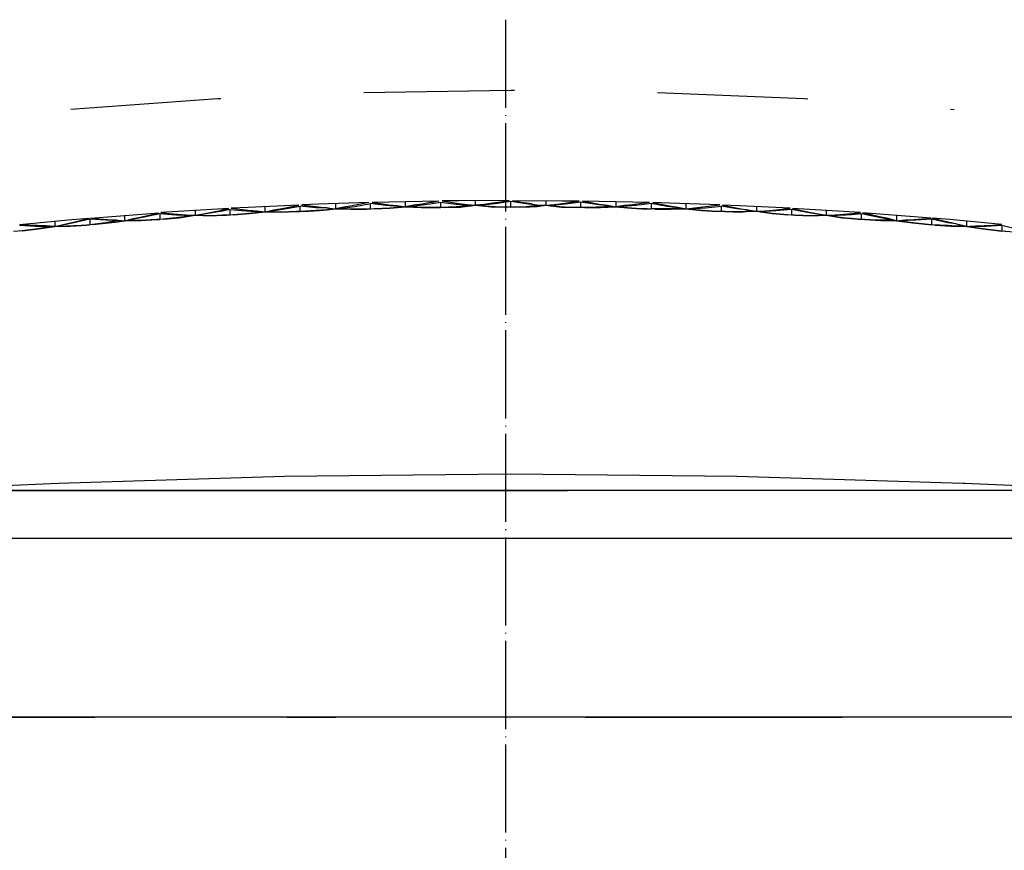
# Model space of a CAD drawing. Header units: millimetres. Extents: x -283 to 284, y -510 to 253.
# Tile 11 of 13: x -66 to 68, y 140 to 253. Entities that reach past the tile are written whole.
import ezdxf

# ---------------------------------------------------------------- set-up
doc = ezdxf.new("R2010")
doc.units = ezdxf.units.MM
doc.linetypes.add('DOT_CENTER', pattern=[14, 12, -1, 0, -1])
doc.layers.add('1', color=7, linetype='Continuous')

msp = doc.modelspace()

# ---------------------------------------------------------------- linework, layer by layer
at = {"color": 7, "linetype": 'Continuous'}
for p, q in [((0.7, 243.75), (-19.29, 243.46)), ((1.19, 243.74), (0.7, 243.75)), ((40.66, 242.6), (20.69, 243.46)), ((-39.26, 242.6), (-59.2, 241.18)), ((-38.77, 242.62), (-39.26, 242.6)), ((41.15, 242.57), (40.66, 242.6)), ((61.09, 241.13), (60.6, 241.18)), ((-28.16, 228.16), (-35.06, 227.84)), ((-30.1, 227.62), (-27.97, 228.02)), ((-29.31, 227.92), (-28.16, 228.16)), ((-27.97, 227.28), (-27.97, 228.02)), ((-25.84, 227.8), (-27.97, 228.02)), ((-25.49, 228.27), (-27.77, 228.18)), ((-27.77, 228.18), (-26.63, 228.03)), ((-26.63, 228.03), (-25.48, 227.9)), ((-18.63, 228.5), (-25.49, 228.27)), ((-23.19, 228.35), (-23.19, 227.63)), ((-22.67, 227.69), (-20.54, 227.98)), ((-20.91, 228.06), (-22.05, 227.88)), ((-19.77, 228.27), (-20.91, 228.06)), ((-20.54, 227.98), (-18.41, 228.35)), ((-18.63, 228.5), (-19.77, 228.27)), ((-18.41, 227.62), (-18.41, 228.35)), ((-16.29, 228.1), (-18.41, 228.35)), ((-15.92, 228.57), (-18.19, 228.51)), ((-18.19, 228.51), (-17.06, 228.35)), ((-17.06, 228.35), (-15.92, 228.2)), ((-14.17, 227.93), (-16.29, 228.1)), ((-9.09, 228.7), (-15.92, 228.57)), ((-15.92, 228.2), (-14.78, 228.08)), ((-14.78, 228.08), (-13.63, 227.9)), ((-13.63, 227.9), (-13.63, 228.62)), ((-12.49, 228.13), (-13.63, 227.9)), ((-13.1, 227.95), (-10.98, 228.21)), ((-11.36, 228.3), (-12.49, 228.13)), ((-10.22, 228.49), (-11.36, 228.3)), ((-10.98, 228.21), (-10.02, 228.36)), ((-10.02, 228.52), (-10.22, 228.49)), ((-9.09, 228.7), (-10.02, 228.52)), ((-10.02, 228.36), (-8.86, 228.55)), ((-8.86, 228.55), (-6.74, 228.27)), ((-8.86, 228.55), (-8.86, 227.82)), ((-6.35, 228.73), (-8.63, 228.71)), ((-8.63, 228.71), (-7.49, 228.53)), ((-7.49, 228.53), (-6.35, 228.37)), ((-6.74, 228.27), (-4.62, 228.07)), ((-4.62, 228.07), (-6.73, 227.91)), ((0.47, 228.77), (-6.35, 228.73)), ((-6.35, 228.37), (-5.22, 228.23)), ((-6.2, 227.89), (-4.08, 228.12)), ((-4.08, 228.12), (-6.2, 227.89)), ((-5.22, 228.23), (-4.08, 228.12)), ((-4.08, 228.12), (-4.08, 228.75)), ((-2.94, 228.25), (-4.08, 228.12)), ((-1.95, 227.92), (-4.08, 228.12)), ((-4.08, 228.12), (-1.95, 227.92)), ((-1.42, 228.31), (-3.54, 228.08)), ((-3.54, 228.08), (-1.42, 227.94)), ((-1.8, 228.4), (-2.94, 228.25)), ((-0.67, 228.57), (-1.8, 228.4)), ((0.7, 228.62), (-1.42, 228.31)), ((0.47, 228.77), (-0.67, 228.57)), ((2.82, 228.31), (0.7, 228.62)), ((0.7, 227.89), (0.7, 228.62)), ((0.93, 228.77), (7.75, 228.73)), ((0.93, 228.77), (2.07, 228.57)), ((2.07, 228.57), (3.2, 228.4)), ((4.27, 228.14), (2.82, 228.31)), ((2.82, 227.94), (4.27, 228.14)), ((3.2, 228.4), (4.27, 228.14)), ((4.94, 228.08), (4.27, 228.14)), ((4.27, 228.14), (4.94, 228.08)), ((4.27, 228.14), (5.48, 228.12)), ((5.48, 228.12), (4.27, 227.96)), ((4.27, 227.96), (5.48, 228.12)), ((5.48, 228.75), (5.48, 228.12)), ((5.48, 228.12), (6.62, 228.23)), ((7.6, 227.89), (5.48, 228.12)), ((5.48, 228.12), (7.6, 227.89)), ((8.14, 228.27), (6.02, 228.07)), ((6.02, 228.07), (8.13, 227.91)), ((6.62, 228.23), (7.75, 228.37)), ((7.75, 228.73), (10.03, 228.71)), ((7.75, 228.37), (8.89, 228.53)), ((10.26, 228.55), (8.14, 228.27)), ((8.89, 228.53), (10.03, 228.71)), ((12.38, 228.21), (10.26, 228.55)), ((10.26, 227.82), (10.26, 228.55)), ((12.76, 228.66), (10.49, 228.7)), ((10.49, 228.7), (11.62, 228.49)), ((11.62, 228.49), (12.76, 228.3)), ((14.5, 227.95), (12.38, 228.21)), ((19.59, 228.51), (12.76, 228.66)), ((12.76, 228.3), (13.89, 228.13)), ((13.89, 228.13), (15.03, 227.9)), ((15.03, 228.62), (15.03, 227.9)), ((16.18, 228.08), (15.03, 227.9)), ((17.69, 228.1), (15.57, 227.93)), ((17.32, 228.2), (16.18, 228.08)), ((18.56, 228.36), (17.32, 228.2)), ((18.56, 228.19), (17.69, 228.1)), ((19.59, 228.51), (18.56, 228.36)), ((19.81, 228.35), (18.56, 228.19)), ((21.94, 227.98), (19.81, 228.35)), ((19.81, 228.35), (19.81, 227.62)), ((20.03, 228.5), (21.17, 228.27)), ((22.31, 228.43), (20.03, 228.5)), ((21.17, 228.27), (22.31, 228.06)), ((24.07, 227.69), (21.94, 227.98)), ((29.17, 228.18), (22.31, 228.43)), ((22.31, 228.06), (23.45, 227.88)), ((24.59, 227.63), (24.59, 228.35)), ((26.88, 227.9), (28.03, 228.03)), ((27.24, 227.8), (29.37, 228.02)), ((28.03, 228.03), (29.17, 228.18)), ((31.5, 227.62), (29.37, 228.02)), ((29.37, 228.02), (29.37, 227.28)), ((29.56, 228.16), (30.71, 227.92)), ((31.86, 228.06), (29.56, 228.16)), ((38.76, 227.72), (31.86, 228.06)), ((-56.55, 226.38), (-49.55, 226.93)), ((-51.86, 226.03), (-51.86, 226.76)), ((-49.55, 226.93), (-47.21, 227.1)), ((-49.53, 226.56), (-48.37, 226.82)), ((-47.08, 226.96), (-49.24, 226.49)), ((-48.37, 226.82), (-47.21, 227.1)), ((-44.93, 226.79), (-47.08, 226.96)), ((-47.08, 226.96), (-47.08, 226.21)), ((-44.64, 227.27), (-46.95, 227.12)), ((-46.95, 227.12), (-45.79, 227)), ((-45.79, 227), (-44.63, 226.9)), ((-42.78, 226.71), (-44.93, 226.79)), ((-42.78, 226.71), (-44.93, 226.42)), ((-37.69, 227.7), (-44.64, 227.27)), ((-44.63, 226.9), (-43.47, 226.83)), ((-42.3, 226.78), (-44.46, 226.43)), ((-44.46, 226.43), (-42.3, 226.78)), ((-43.47, 226.83), (-42.3, 226.78)), ((-42.3, 227.42), (-42.3, 226.78)), ((-42.3, 226.78), (-41.15, 226.98)), ((-40.15, 226.7), (-42.3, 226.78)), ((-42.3, 226.78), (-40.15, 226.7)), ((-39.67, 227.12), (-41.82, 226.77)), ((-41.82, 226.77), (-39.67, 226.75)), ((-41.15, 226.98), (-39.99, 227.19)), ((-38.54, 226.76), (-40.15, 226.7)), ((-40.15, 226.7), (-38.54, 226.76)), ((-39.99, 227.19), (-38.84, 227.43)), ((-38.58, 227.33), (-39.67, 227.12)), ((-39.67, 226.75), (-38.54, 226.76)), ((-38.84, 227.43), (-38.59, 227.49)), ((-38.59, 227.49), (-37.69, 227.7)), ((-37.52, 227.56), (-38.58, 227.33)), ((-38.54, 226.76), (-37.52, 226.82)), ((-38.01, 226.79), (-38.54, 226.76)), ((-38.54, 226.76), (-38.01, 226.79)), ((-37.04, 226.84), (-38.01, 226.79)), ((-37.52, 226.82), (-37.52, 227.56)), ((-37.52, 227.56), (-35.39, 227.36)), ((-37.52, 226.82), (-35.38, 226.99)), ((-35.06, 227.84), (-37.36, 227.72)), ((-37.36, 227.72), (-36.21, 227.58)), ((-34.89, 227), (-37.04, 226.84)), ((-37.04, 226.84), (-34.89, 227)), ((-36.21, 227.58), (-35.05, 227.47)), ((-35.39, 227.36), (-33.25, 227.25)), ((-35.38, 226.99), (-33.25, 227.25)), ((-35.05, 227.47), (-33.9, 227.38)), ((-32.75, 227.23), (-34.89, 227)), ((-34.89, 227), (-32.75, 227.23)), ((-33.9, 227.38), (-32.75, 227.23)), ((-32.75, 227.23), (-32.75, 227.96)), ((-32.75, 227.23), (-31.6, 227.5)), ((-30.61, 227.21), (-32.75, 227.23)), ((-32.75, 227.23), (-30.61, 227.21)), ((-32.24, 227.3), (-30.1, 227.62)), ((-32.24, 227.3), (-30.11, 227.25)), ((-31.6, 227.5), (-30.45, 227.7)), ((-28.47, 227.26), (-30.61, 227.21)), ((-30.61, 227.21), (-28.47, 227.26)), ((-30.45, 227.7), (-29.31, 227.92)), ((-30.11, 227.25), (-27.97, 227.28)), ((-27.46, 227.3), (-28.47, 227.26)), ((-25.84, 227.43), (-27.97, 227.28)), ((-25.33, 227.43), (-27.46, 227.3)), ((-27.46, 227.3), (-25.33, 227.43)), ((-24.34, 227.8), (-25.84, 227.8)), ((-24.28, 227.52), (-25.84, 227.43)), ((-25.48, 227.9), (-24.34, 227.8)), ((-24.28, 227.52), (-25.33, 227.43)), ((-25.33, 227.43), (-24.28, 227.52)), ((-24.34, 227.8), (-23.19, 227.63)), ((-23.71, 227.65), (-24.34, 227.8)), ((-23.71, 227.65), (-24.28, 227.52)), ((-23.19, 227.63), (-24.28, 227.52)), ((-24.28, 227.52), (-23.19, 227.63)), ((-22.05, 227.88), (-23.19, 227.63)), ((-21.06, 227.58), (-23.19, 227.63)), ((-23.19, 227.63), (-21.06, 227.58)), ((-22.67, 227.69), (-20.54, 227.62)), ((-18.93, 227.6), (-21.06, 227.58)), ((-21.06, 227.58), (-18.93, 227.6)), ((-20.54, 227.62), (-18.41, 227.62)), ((-17.89, 227.63), (-18.93, 227.6)), ((-18.41, 227.62), (-16.29, 227.74)), ((-17.89, 227.63), (-15.76, 227.73)), ((-15.76, 227.73), (-17.89, 227.63)), ((-16.29, 227.74), (-14.17, 227.93)), ((-15.76, 227.73), (-13.63, 227.9)), ((-13.63, 227.9), (-15.76, 227.73)), ((-13.63, 227.9), (-11.51, 227.81)), ((-11.51, 227.81), (-13.63, 227.9)), ((-13.1, 227.95), (-10.98, 227.85)), ((-11.51, 227.81), (-10.01, 227.82)), ((-10.01, 227.82), (-11.51, 227.81)), ((-10.98, 227.85), (-10.01, 227.82)), ((-10.01, 227.82), (-8.86, 227.82)), ((-10.01, 227.82), (-9.38, 227.81)), ((-9.38, 227.81), (-10.01, 227.82)), ((-8.33, 227.82), (-9.38, 227.81)), ((-6.73, 227.91), (-8.86, 227.82)), ((-8.33, 227.82), (-6.2, 227.89)), ((-6.2, 227.89), (-8.33, 227.82)), ((0.17, 227.88), (-1.95, 227.92)), ((-1.95, 227.92), (0.17, 227.88)), ((-1.42, 227.94), (0.7, 227.89)), ((1.23, 227.88), (0.17, 227.88)), ((0.7, 227.89), (2.82, 227.94)), ((3.35, 227.92), (1.23, 227.88)), ((1.23, 227.88), (3.35, 227.92)), ((4.27, 227.96), (3.35, 227.92)), ((3.35, 227.92), (4.27, 227.96)), ((9.73, 227.82), (7.6, 227.89)), ((7.6, 227.89), (9.73, 227.82)), ((8.13, 227.91), (10.26, 227.82)), ((10.78, 227.81), (9.73, 227.82)), ((12.38, 227.85), (10.26, 227.82)), ((12.91, 227.81), (10.78, 227.81)), ((10.78, 227.81), (12.91, 227.81)), ((14.5, 227.95), (12.38, 227.85)), ((15.03, 227.9), (12.91, 227.81)), ((12.91, 227.81), (15.03, 227.9)), ((17.16, 227.73), (15.03, 227.9)), ((15.03, 227.9), (17.16, 227.73)), ((15.57, 227.93), (17.69, 227.74)), ((18.55, 227.65), (17.16, 227.73)), ((17.16, 227.73), (18.55, 227.65)), ((17.69, 227.74), (18.55, 227.65)), ((19.29, 227.63), (18.55, 227.65)), ((18.55, 227.65), (19.81, 227.62)), ((18.55, 227.65), (19.29, 227.63)), ((20.33, 227.6), (19.29, 227.63)), ((21.94, 227.62), (19.81, 227.62)), ((20.33, 227.6), (22.46, 227.58)), ((22.46, 227.58), (20.33, 227.6)), ((24.07, 227.69), (21.94, 227.62)), ((22.46, 227.58), (24.59, 227.63)), ((24.59, 227.63), (22.46, 227.58)), ((23.45, 227.88), (24.59, 227.63)), ((24.59, 227.63), (25.74, 227.8)), ((24.59, 227.63), (26.73, 227.43)), ((26.73, 227.43), (24.59, 227.63)), ((25.11, 227.65), (27.24, 227.8)), ((25.11, 227.65), (27.24, 227.43)), ((25.74, 227.8), (26.88, 227.9)), ((26.73, 227.43), (28.86, 227.3)), ((28.86, 227.3), (26.73, 227.43)), ((27.24, 227.43), (29.37, 227.28)), ((29.87, 227.26), (28.86, 227.3)), ((31.51, 227.25), (29.37, 227.28)), ((32.01, 227.21), (29.87, 227.26)), ((29.87, 227.26), (32.01, 227.21)), ((30.71, 227.92), (31.85, 227.7)), ((32.83, 227.52), (31.5, 227.62)), ((32.82, 227.27), (31.51, 227.25)), ((31.85, 227.7), (32.83, 227.52)), ((32.82, 227.27), (32.01, 227.21)), ((32.01, 227.21), (32.82, 227.27)), ((34.15, 227.32), (32.82, 227.27)), ((32.82, 227.27), (34.15, 227.32)), ((33.64, 227.3), (32.82, 227.27)), ((32.83, 227.52), (33, 227.5)), ((33.64, 227.3), (32.83, 227.52)), ((33, 227.5), (34.15, 227.32)), ((34.15, 227.96), (34.15, 227.32)), ((34.15, 227.32), (35.3, 227.38)), ((36.29, 227), (34.15, 227.32)), ((34.15, 227.32), (36.29, 227)), ((36.79, 227.36), (34.65, 227.25)), ((34.65, 227.25), (36.78, 226.99)), ((35.3, 227.38), (36.45, 227.47)), ((38.44, 226.84), (36.29, 227)), ((36.29, 227), (38.44, 226.84)), ((36.45, 227.47), (37.61, 227.58)), ((36.78, 226.99), (38.92, 226.82)), ((38.92, 227.56), (36.79, 227.36)), ((37.61, 227.58), (38.76, 227.72)), ((39.41, 226.79), (38.44, 226.84)), ((38.92, 227.56), (38.92, 226.82)), ((41.07, 227.12), (38.92, 227.56)), ((38.92, 226.82), (41.07, 226.75)), ((41.41, 227.56), (39.09, 227.7)), ((39.09, 227.7), (40.24, 227.43)), ((41.55, 226.7), (39.41, 226.79)), ((39.41, 226.79), (41.55, 226.7)), ((40.24, 227.43), (41.39, 227.19)), ((43.22, 226.77), (41.07, 227.12)), ((41.07, 226.75), (43.22, 226.77)), ((41.39, 227.19), (42.55, 226.98)), ((48.35, 227.12), (41.41, 227.56)), ((43.7, 226.78), (41.55, 226.7)), ((41.55, 226.7), (43.7, 226.78)), ((42.55, 226.98), (43.7, 226.78)), ((43.7, 226.78), (43.7, 227.42)), ((43.7, 226.78), (44.87, 226.83)), ((45.86, 226.43), (43.7, 226.78)), ((43.7, 226.78), (45.86, 226.43)), ((46.33, 226.79), (44.18, 226.71)), ((44.18, 226.71), (46.33, 226.42)), ((44.87, 226.83), (46.03, 226.9)), ((46.03, 226.9), (47.11, 226.99)), ((47.11, 226.84), (46.33, 226.79)), ((47.11, 226.99), (48.35, 227.12)), ((48.48, 226.96), (47.11, 226.84)), ((50.64, 226.49), (48.48, 226.96)), ((48.48, 226.21), (48.48, 226.96)), ((49.77, 226.82), (48.61, 227.1)), ((50.95, 226.93), (48.61, 227.1)), ((50.93, 226.56), (49.77, 226.82)), ((57.95, 226.38), (50.95, 226.93)), ((53.26, 226.76), (53.26, 226.03)), ((-64.01, 225.25), (-66.19, 225.36)), ((-66.17, 225.51), (-59.08, 226.17)), ((-64.98, 225.42), (-66.17, 225.51)), ((-63.79, 225.36), (-64.98, 225.42)), ((-62.6, 225.32), (-63.79, 225.36)), ((-61.41, 225.23), (-62.6, 225.32)), ((-61.41, 225.96), (-61.41, 225.23)), ((-61.41, 225.23), (-60.24, 225.53)), ((-61.41, 225.23), (-59.24, 225.29)), ((-59.24, 225.29), (-61.41, 225.23)), ((-58.81, 225.73), (-60.99, 225.3)), ((-60.99, 225.3), (-58.81, 225.35)), ((-60.24, 225.53), (-59.06, 225.79)), ((-59.24, 225.29), (-57.07, 225.44)), ((-57.07, 225.44), (-59.24, 225.29)), ((-59.08, 226.17), (-56.72, 226.37)), ((-59.06, 225.79), (-57.89, 226.07)), ((-56.64, 226.23), (-58.81, 225.73)), ((-58.81, 225.35), (-56.64, 225.48)), ((-57.89, 226.07), (-56.72, 226.37)), ((-56.2, 225.51), (-57.07, 225.44)), ((-56.64, 226.23), (-56.64, 225.48)), ((-54.47, 226.09), (-56.64, 226.23)), ((-54.47, 225.72), (-56.64, 225.48)), ((-56.55, 226.38), (-55.38, 226.28)), ((-54.03, 225.73), (-56.2, 225.51)), ((-56.2, 225.51), (-54.03, 225.73)), ((-55.38, 226.28), (-54.21, 226.2)), ((-52.81, 226.04), (-54.47, 226.09)), ((-52.81, 226.04), (-54.47, 225.72)), ((-54.21, 226.2), (-53.03, 226.14)), ((-52.8, 225.89), (-54.03, 225.73)), ((-54.03, 225.73), (-52.8, 225.89)), ((-53.03, 226.14), (-52.81, 226.04)), ((-52.31, 226.03), (-52.81, 226.04)), ((-52.81, 226.04), (-51.86, 226.03)), ((-52.31, 226.03), (-52.81, 226.04)), ((-51.86, 226.03), (-52.8, 225.89)), ((-52.8, 225.89), (-51.86, 226.03)), ((-51.86, 226.03), (-50.69, 226.32)), ((-49.7, 226.07), (-51.86, 226.03)), ((-51.86, 226.03), (-49.7, 226.07)), ((-49.24, 226.49), (-51.4, 226.1)), ((-51.4, 226.1), (-49.24, 226.12)), ((-50.69, 226.32), (-49.53, 226.56)), ((-47.54, 226.18), (-49.7, 226.07)), ((-49.7, 226.07), (-47.54, 226.18)), ((-49.24, 226.12), (-47.08, 226.21)), ((-46.62, 226.24), (-47.54, 226.18)), ((-44.93, 226.42), (-47.08, 226.21)), ((-44.46, 226.43), (-46.62, 226.24)), ((-46.62, 226.24), (-44.46, 226.43)), ((47.07, 226.34), (45.86, 226.43)), ((45.86, 226.43), (47.07, 226.34)), ((46.33, 226.42), (47.07, 226.34)), ((47.07, 226.34), (48.48, 226.21)), ((48.02, 226.24), (47.07, 226.34)), ((47.07, 226.34), (48.02, 226.24)), ((48.94, 226.18), (48.02, 226.24)), ((50.64, 226.12), (48.48, 226.21)), ((48.94, 226.18), (51.1, 226.07)), ((51.1, 226.07), (48.94, 226.18)), ((52.8, 226.1), (50.64, 226.49)), ((52.8, 226.1), (50.64, 226.12)), ((52.09, 226.32), (50.93, 226.56)), ((51.1, 226.07), (53.26, 226.03)), ((53.26, 226.03), (51.1, 226.07)), ((53.26, 226.03), (52.09, 226.32)), ((53.26, 226.03), (54.43, 226.14)), ((53.26, 226.03), (55.43, 225.73)), ((55.43, 225.73), (53.26, 226.03)), ((55.87, 226.09), (53.71, 226.03)), ((53.71, 226.03), (55.87, 225.72)), ((54.43, 226.14), (55.61, 226.2)), ((55.43, 225.73), (57.6, 225.51)), ((57.6, 225.51), (55.43, 225.73)), ((55.61, 226.2), (56.78, 226.28)), ((58.04, 226.23), (55.87, 226.09)), ((55.87, 225.72), (58.04, 225.48)), ((56.78, 226.28), (57.95, 226.38)), ((58.47, 225.44), (57.6, 225.51)), ((58.04, 225.48), (58.04, 226.23)), ((60.21, 225.73), (58.04, 226.23)), ((60.21, 225.35), (58.04, 225.48)), ((59.29, 226.07), (58.12, 226.37)), ((60.48, 226.17), (58.12, 226.37)), ((60.64, 225.29), (58.47, 225.44)), ((58.47, 225.44), (60.64, 225.29)), ((60.46, 225.79), (59.29, 226.07)), ((61.34, 225.6), (60.21, 225.73)), ((61.31, 225.27), (60.21, 225.35)), ((61.34, 225.6), (60.46, 225.79)), ((67.57, 225.51), (60.48, 226.17)), ((61.31, 225.27), (60.64, 225.29)), ((60.64, 225.29), (61.31, 225.27)), ((62.39, 225.3), (61.31, 225.27)), ((61.64, 225.53), (61.34, 225.6)), ((62.39, 225.3), (61.34, 225.6)), ((62.81, 225.23), (61.64, 225.53)), ((62.81, 225.23), (62.81, 225.96)), ((62.81, 225.23), (64, 225.32)), ((64, 225.32), (65.19, 225.36)), ((65.19, 225.36), (66.38, 225.42)), ((67.59, 225.36), (65.41, 225.25)), ((66.38, 225.42), (67.57, 225.51)), ((69.79, 224.82), (67.59, 225.36)), ((67.59, 225.36), (67.59, 224.61)), ((-65.8, 224.64), (-67.01, 224.54)), ((-64.01, 224.88), (-66.19, 224.61)), ((-65.8, 224.64), (-63.61, 224.9)), ((-63.61, 224.9), (-65.8, 224.64)), ((-61.83, 225.23), (-64.01, 225.25)), ((-61.83, 225.23), (-64.01, 224.88)), ((-63.61, 224.9), (-61.41, 225.23)), ((-61.41, 225.23), (-63.61, 224.9)), ((62.81, 225.23), (61.31, 225.27)), ((61.31, 225.27), (62.81, 225.23)), ((62.81, 225.23), (65.01, 224.9)), ((65.01, 224.9), (62.81, 225.23)), ((65.41, 225.25), (63.23, 225.23)), ((63.23, 225.23), (65.41, 224.88)), ((65.01, 224.9), (67.2, 224.64)), ((67.2, 224.64), (65.01, 224.9)), ((65.41, 224.88), (67.59, 224.61)), ((68.4, 224.52), (67.2, 224.64)), ((69.79, 224.44), (67.59, 224.61)), ((-60.89, 190.28), (-30.11, 191.22)), ((-30.11, 191.22), (0.68, 191.54)), ((0.68, 191.54), (31.47, 191.22)), ((31.47, 191.22), (62.25, 190.28)), ((3.85, 189.29), (-129.09, 189.29)), ((-95.24, 189.28), (8.41, 189.29)), ((-69.79, 189.89), (-60.89, 190.28)), ((8.41, 189.29), (3.85, 189.29)), ((11.52, 189.29), (8.41, 189.29)), ((13.53, 189.29), (11.52, 189.29)), ((16.49, 189.29), (13.53, 189.29)), ((31.64, 189.29), (13.53, 189.29)), ((28.98, 189.29), (16.49, 189.29)), ((31.64, 189.29), (28.98, 189.29)), ((33.2, 189.29), (31.64, 189.29)), ((36.2, 189.29), (33.2, 189.29)), ((41.2, 189.29), (36.2, 189.29)), ((54.87, 189.29), (36.2, 189.29)), ((116.8, 189.29), (41.2, 189.29)), ((76.54, 189.29), (54.87, 189.29)), ((62.25, 190.28), (62.56, 190.26)), ((62.56, 190.26), (63.56, 190.22)), ((63.56, 190.22), (71.14, 189.89)), ((156.69, 182.72), (-155.34, 182.77)), ((-55.94, 158.4), (-68.48, 158.4)), ((-68.48, 158.4), (-55.94, 158.4)), ((-29.76, 158.4), (-55.94, 158.4)), ((-29.76, 158.4), (-55.94, 158.4)), ((-25.26, 158.4), (-29.76, 158.4)), ((-29.76, 158.4), (-25.26, 158.4)), ((-23.1, 158.4), (-25.26, 158.4)), ((-25.26, 158.4), (-23.1, 158.4)), ((-16.3, 158.4), (-23.1, 158.4)), ((-2.72, 158.4), (-16.3, 158.4)), ((9.28, 158.4), (-2.72, 158.4)), ((10.88, 158.4), (9.28, 158.4)), ((10.88, 158.4), (9.28, 158.4)), ((24.4, 158.4), (10.88, 158.4)), ((10.88, 158.4), (24.4, 158.4)), ((37.77, 158.4), (24.4, 158.4)), ((24.4, 158.4), (37.77, 158.4)), ((45.85, 158.4), (37.77, 158.4)), ((37.77, 158.4), (45.85, 158.4)), ((50.87, 158.4), (45.85, 158.4)), ((55.84, 158.4), (50.87, 158.4)), ((63.62, 158.4), (55.84, 158.4)), ((75.93, 158.4), (55.84, 158.4)), ((75.93, 158.4), (63.62, 158.4))]:
    msp.add_line(p, q, dxfattribs=at)
at = {"layer": '1', "color": 2, "linetype": 'DOT_CENTER'}
msp.add_line((0, 253.4), (0, -338.4), dxfattribs=at)

doc.saveas('drawing.dxf')
